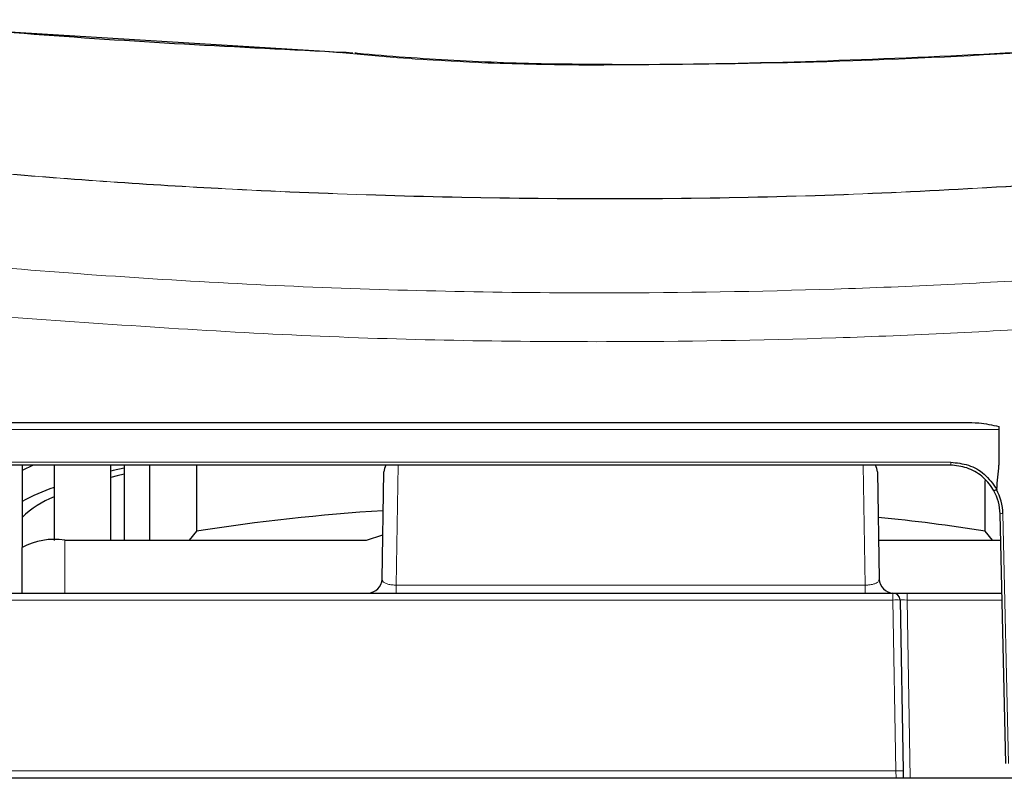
# Paper-space layout 'Blatt5' of a CAD drawing. Header units: millimetres. Extents: x 5 to 418, y 2 to 292.
# Tile 34 of 37: x 234 to 280, y 221 to 257. Entities that reach past the tile are written whole.
import ezdxf

# ---------------------------------------------------------------- set-up
doc = ezdxf.new("R2010")
doc.units = ezdxf.units.MM
doc.layers.add('SLD-0', color=7, linetype='Continuous')
doc.styles.add('SLDTEXTSTYLE0', font='TXT', dxfattribs={"width": 0.605})
doc.dimstyles.new('SLDDIMSTYLE6', dxfattribs={"dimtxt": 3.5, "dimasz": 3.302, "dimexe": 0, "dimexo": 0.0625, "dimgap": 0.875, "dimtad": 1, "dimlfac": 1.5, "dimrnd": 1e-09, "dimzin": 12, "dimdsep": 46, "dimtxsty": 'SLDTEXTSTYLE0', "dimsah": 1, "dimcen": 0.09, "dimadec": 0, "dimazin": 3, "dimtfac": 1, "dimtofl": 0, "dimtmove": 0, "dimatfit": 3, "dimfxl": 1, "dimfrac": 2, "dimtolj": 1, "dimtzin": 12, "dimarcsym": 0})

# ---------------------------------------------------------------- blocks, each defined once
blk = doc.blocks.new('_D_32')
at = {"layer": 'SLD-0', "color": 7}
for p, q in [((124.49, 136.246), (124.499, 270.445)), ((309.156, 136.233), (309.166, 270.432)), ((309.166, 269.432), (124.499, 269.445))]:
    blk.add_line(p, q, dxfattribs=at)
for points in [[(124.499, 269.445), (127.801, 268.937), (127.801, 269.953)], [(309.166, 269.432), (305.864, 269.941), (305.864, 268.925)]]:
    blk.add_solid(points, dxfattribs=at)
at = {"layer": 'SLD-0', "color": 7, "insert": (212.822, 273.951), "char_height": 3.5, "attachment_point": 1, "rotation": 359.996, "style": 'SLDTEXTSTYLE0'}
blk.add_mtext('277', dxfattribs=at)

psp = doc.layouts.new('Blatt5')

# ---------------------------------------------------------------- linework, layer by layer
at = {"color": 7, "linetype": 'Continuous', "lineweight": 25}
for p, q in [((232.8598, 256.0068), (247.8895, 255.0841)), ((248.5427, 255.0321), (247.889, 255.0711)), ((247.8895, 255.0841), (248.6254, 255.0278)), ((155.7673, 237.6788), (277.8796, 237.6788)), ((279.4901, 237.3455), (279.4901, 235.6788)), ((277.2091, 235.6788), (156.4377, 235.6788)), ((233.6901, 235.6788), (233.6901, 235.4178)), ((233.6901, 235.4178), (233.6901, 233.9737)), ((235.1901, 235.6788), (235.1901, 232.1468)), ((237.8568, 232.1579), (237.8568, 235.6788)), ((238.481, 235.6788), (238.481, 232.1579)), ((239.6595, 235.6788), (239.6595, 232.1579)), ((241.8632, 235.6788), (241.8632, 232.5748)), ((250.5682, 230.3338), (250.6559, 235.3571)), ((273.791, 235.3571), (273.8787, 230.3338)), ((278.8503, 232.5748), (278.8503, 234.9624)), ((233.6901, 233.9737), (233.6901, 233.2198)), ((233.6901, 233.2198), (233.6901, 231.8079)), ((279.8078, 221.6788), (279.5418, 233.3984)), ((241.8632, 232.5748), (241.5206, 232.1579)), ((249.8369, 232.1579), (250.6043, 232.4024)), ((279.1929, 232.1579), (278.8503, 232.5748)), ((233.6901, 229.6788), (233.6901, 231.8079)), ((235.6901, 232.1579), (249.8369, 232.1579)), ((273.8468, 232.1579), (279.57, 232.1579)), ((231.6901, 229.6788), (274.5213, 229.6788)), ((274.5213, 229.6788), (275.1879, 229.6788)), ((275.1879, 229.6788), (279.6263, 229.6788)), ((274.8546, 229.3513), (274.9944, 221.3397)), ((274.9944, 221.3397), (275.0002, 221.0122)), ((144.6175, 221.0122), (289.0294, 221.0122))]:
    psp.add_line(p, q, dxfattribs=at)
at = {"color": 7, "linetype": 'Continuous', "lineweight": 18}
for p, q in [((247.889, 255.0711), (247.8895, 255.0841)), ((260.3599, 254.434), (260.36, 254.4566)), ((279.4901, 237.3455), (154.1568, 237.3455)), ((156.4136, 235.8122), (277.2333, 235.8122)), ((251.317, 235.6788), (251.2249, 230.0514)), ((273.222, 230.0514), (273.1299, 235.6788)), ((279.6751, 233.4038), (279.9412, 221.6788)), ((235.6901, 232.1579), (235.6901, 229.6788)), ((251.2249, 229.6788), (251.2249, 230.0514)), ((251.2249, 230.0514), (273.222, 230.0514)), ((273.222, 229.6788), (273.222, 230.0514)), ((274.5213, 229.6788), (274.5213, 229.3513)), ((275.1879, 229.3513), (275.1879, 229.6788)), ((274.5213, 229.3513), (231.6901, 229.3513)), ((274.6612, 221.3397), (274.5213, 229.3513)), ((275.1879, 229.3513), (275.3334, 221.0122)), ((279.6337, 229.3513), (275.1879, 229.3513)), ((231.6901, 221.3397), (274.6612, 221.3397)), ((274.6612, 221.3397), (274.6726, 221.0122))]:
    psp.add_line(p, q, dxfattribs=at)
at = {"color": 7, "linetype": 'Continuous', "lineweight": 25, "flags": 128}
for points in [[(234.2145, 235.6788), (234.207, 235.6754), (233.6901, 235.4178)], [(238.481, 235.5382), (237.9683, 235.4224), (237.8568, 235.3962)], [(238.481, 235.2492), (238.1526, 235.1679), (237.8568, 235.0915)]]:
    psp.add_lwpolyline(points, dxfattribs=at)
at = {"color": 7, "linetype": 'Continuous', "lineweight": 18}
for centre, radius, start, end in [((248.5819, 254.9663), 0.0766, 84.61199, 120.78596), ((277.0312, 235.7799), 0.2046, 330.39015, 9.06546), ((279.6852, 231.4903), 1.9135, 90.3015, 94.29689), ((274.688, 224.5755), 4.7788, 88.00162, 91.99838), ((274.8278, 216.5638), 4.7788, 88.00162, 91.99838)]:
    psp.add_arc(centre, radius, start, end, dxfattribs=at)
at = {"color": 7, "linetype": 'Continuous', "lineweight": 25}
for centre, radius, start, end in [((251.3224, 235.3455), 0.6667, 150, 179), ((273.1244, 235.3455), 0.6667, 1, 30), ((238.8033, 224.2902), 10.9506, 109.2661, 117.83552), ((277.2091, 233.3478), 2.4667, 1.3, 28.53459), ((236.9235, 229.87), 4.6558, 111.8587, 133.9873), ((277.2091, 233.3455), 2.3333, 1.3, 28.70051), ((256.7022, 138.0821), 95.6507, 93.64327, 98.924749), ((265.602, 150.2268), 83.4069, 80.860432, 84.33986), ((235.2054, 229.0382), 3.1571, 81.16877, 118.68372), ((249.9016, 230.3455), 0.6667, 270, 359), ((274.5452, 230.3455), 0.6667, 181, 270), ((274.5213, 229.3455), 0.3333, 1, 90)]:
    psp.add_arc(centre, radius, start, end, dxfattribs=at)
psp.add_ellipse((216.8234, 18991.8208), major_axis=(0, 19096.6539), ratio=0.0174551, start_param=3.3304033, end_param=3.3307181, dxfattribs=at)
at = {"color": 7, "linetype": 'Continuous', "lineweight": 18}
psp.add_ellipse((275.1881, 229.3455), major_axis=(0.3335, -0.0058), ratio=0.0174285, start_param=1.5717095, end_param=3.1422013, dxfattribs=at)
at = {"color": 7, "linetype": 'Continuous', "lineweight": 25}
for points, knots in [([(247.889, 255.0711), (242.8748, 255.322), (237.8424, 255.5737), (232.8225, 255.997), (232.8043, 255.9985)], [0, 0, 0, 0, 0.9963845, 1, 1, 1, 1]), ([(286.4174, 255.4358), (286.357, 255.4308), (283.652, 255.2058), (278.143, 254.8771), (269.8948, 254.5498), (263.9149, 254.438), (260.7387, 254.4616), (260.3602, 254.4644)], [0, 0, 0, 0, 0.0069687, 0.3122114, 0.6346534, 0.9564647, 1, 1, 1, 1]), ([(249.2, 254.9927), (249.1947, 254.9934), (248.9894, 255.0205), (248.7864, 255.0276), (248.5886, 255.0345)], [0, 0, 0, 0, 0.0259004, 1, 1, 1, 1]), ([(260.3604, 254.4691), (259.777, 254.4717), (258.4064, 254.4778), (256.2561, 254.5393), (253.9237, 254.6425), (251.6421, 254.7925), (250.0905, 254.9123), (249.3336, 254.9916), (249.2883, 254.9963)], [0, 0, 0, 0, 0.1531724, 0.3598521, 0.5680093, 0.7771475, 0.9866448, 1, 1, 1, 1]), ([(277.8796, 237.6788), (278.1025, 237.6774), (278.6459, 237.6739), (279.1769, 237.5556), (279.4901, 237.4858)], [0, 0, 0, 0, 0.4102656, 1, 1, 1, 1]), ([(279.4901, 237.4858), (279.4901, 237.4509), (279.4901, 237.4052), (279.4901, 237.3569), (279.4901, 237.3455)], [0, 0, 0, 0, 0.7634503, 1, 1, 1, 1]), ([(279.2558, 234.466), (279.2398, 234.4944), (279.0928, 234.7545), (278.7119, 235.1863), (278.007, 235.5995), (277.4751, 235.6524), (277.2091, 235.6788)], [0, 0, 0, 0, 0.03900413, 0.35760977, 0.6787845, 1, 1, 1, 1]), ([(277.2333, 235.8122), (277.5135, 235.7835), (278.074, 235.7263), (278.8595, 235.2856), (279.2064, 234.8015), (279.387, 234.5495)], [0, 0, 0, 0, 0.3239651, 0.6479806, 1, 1, 1, 1]), ([(279.3762, 234.5261), (279.363, 234.519), (279.3366, 234.5047), (279.3011, 234.4862), (279.2736, 234.4726), (279.2597, 234.4666), (279.2561, 234.4657), (279.2558, 234.466), (279.2558, 234.466)], [0, 0, 0, 0, 0.2131273, 0.4262506, 0.6394965, 0.8530439, 0.9731939, 1, 1, 1, 1]), ([(279.387, 234.5495), (279.3866, 234.5462), (279.3858, 234.5398), (279.3827, 234.5319), (279.3787, 234.5277), (279.3767, 234.5264), (279.3762, 234.5261)], [0, 0, 0, 0, 0.363461, 0.7301467, 0.9301298, 1, 1, 1, 1])]:
    psp.add_open_spline(points, degree=3, knots=knots, dxfattribs=at)
at = {"color": 7, "linetype": 'Continuous', "lineweight": 18}
for points, knots in [([(286.4188, 255.4127), (284.2793, 255.2615), (278.8746, 254.8795), (270.1859, 254.506), (263.6362, 254.458), (260.3599, 254.434)], [0, 0, 0, 0, 0.2466914, 0.6231836, 1, 1, 1, 1]), ([(260.3599, 254.434), (258.8425, 254.4527), (255.7624, 254.4906), (251.7887, 254.7236), (249.4513, 254.9458), (248.5427, 255.0321)], [0, 0, 0, 0, 0.3725197, 0.7561057, 1, 1, 1, 1]), ([(232.7901, 249.357), (232.7901, 249.357), (236.3771, 249.0542), (244.736, 248.4842), (257.8865, 248.0964), (272.2226, 248.2424), (281.7575, 248.8598), (286.525, 249.1685)], [0, 0, 0, 0, 0.0000007, 0.2007681, 0.4671782, 0.7335862, 1, 1, 1, 1]), ([(286.526, 249.1559), (281.7583, 248.8472), (272.223, 248.2297), (257.8864, 248.0836), (244.7357, 248.4715), (236.3769, 249.0416), (232.7901, 249.3443), (232.7901, 249.3443)], [0, 0, 0, 0, 0.2664191, 0.5328324, 0.7992478, 0.9999993, 1, 1, 1, 1]), ([(232.7901, 244.9345), (232.7901, 244.9345), (237.4777, 244.5384), (246.9058, 243.9441), (259.9088, 243.677), (271.7641, 243.879), (280.2689, 244.285), (285.21, 244.6492), (286.6026, 244.7518)], [0, 0, 0, 0, 0.0000007, 0.261989, 0.5259248, 0.7240785, 0.9222319, 1, 1, 1, 1]), ([(286.7825, 242.4716), (285.3801, 242.3682), (280.4064, 242.0017), (271.8421, 241.5914), (259.9047, 241.3946), (246.8145, 241.6306), (237.3364, 242.3136), (232.619, 242.6535)], [0, 0, 0, 0, 0.0778058, 0.2759463, 0.4742902, 0.7383425, 1, 1, 1, 1]), ([(251.2249, 230.0514), (251.1653, 230.0523), (251.0958, 230.0534), (250.9648, 230.0672), (250.8284, 230.0932), (250.6835, 230.1521), (250.5849, 230.2335), (250.574, 230.2989), (250.5682, 230.3338)], [0, 0, 0, 0, 0.1397304, 0.1630131, 0.3330846, 0.5221382, 0.7448849, 1, 1, 1, 1]), ([(273.8787, 230.3338), (273.8713, 230.2947), (273.857, 230.2192), (273.7326, 230.134), (273.5934, 230.0897), (273.4707, 230.0657), (273.3777, 230.0553), (273.2822, 230.0513), (273.2431, 230.0513), (273.222, 230.0514)], [0, 0, 0, 0, 0.2860649, 0.5525364, 0.7166869, 0.7712407, 0.9075765, 0.9502102, 1, 1, 1, 1])]:
    psp.add_open_spline(points, degree=3, knots=knots, dxfattribs=at)

# ---------------------------------------------------------------- dimensions: what is measured, and where the dimension line sits
at = {"layer": 'SLD-0', "color": 7}
dim = psp.add_linear_dim(base=(124.4993, 269.4453), p1=(309.1564, 136.2334), p2=(124.4899, 136.2464), angle=359.99597, dimstyle='SLDDIMSTYLE6', dxfattribs=at)
dim.commit()
dim.dimension.update_dxf_attribs({"geometry": '_D_32', "text_midpoint": (216.8325, 269.4388), "dimtype": 160})

doc.saveas('drawing.dxf')
